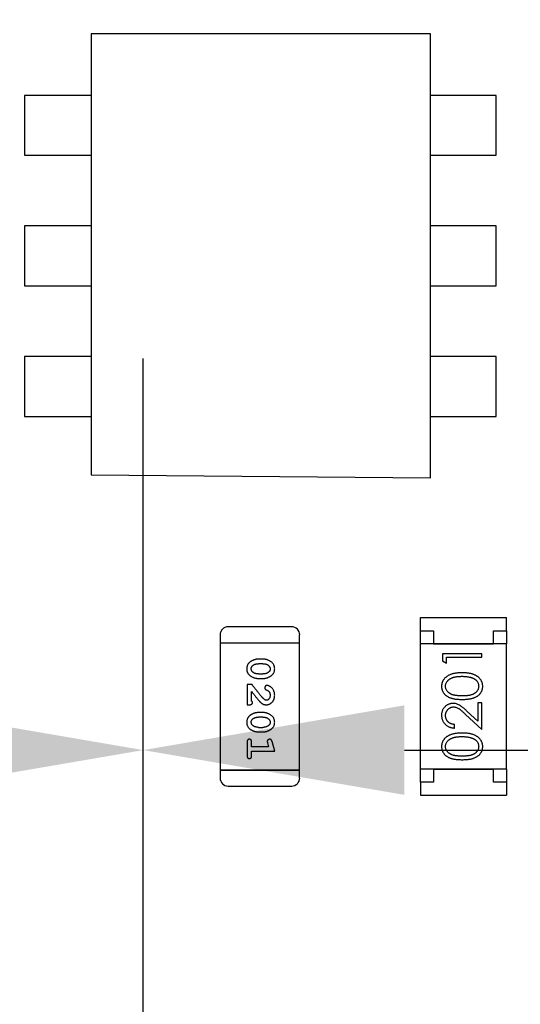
# Model space of a CAD drawing. Header units: millimetres. Extents: x 0 to 297, y 0 to 210.
# Tile 58 of 172: x 102.63 to 104.55, y 136.84 to 140.61. Entities that reach past the tile are written whole.
import ezdxf

# ---------------------------------------------------------------- set-up
doc = ezdxf.new("R2010")
doc.units = ezdxf.units.MM
doc.header["$LTSCALE"] = 16.335
doc.header["$PDMODE"] = 3
doc.header["$PDSIZE"] = 8
doc.layers.get('0').update_dxf_attribs({"linetype": 'CONTINUOUS'})
doc.layers.get('Defpoints').update_dxf_attribs({"linetype": 'CONTINUOUS'})
for name, color, linetype in [('EXTRUDED-105DXF_CONTINUOUS_LINE', 7, 'CONTINUOUS'), ('EXTRUDED-769DXF_CONTINUOUS_LINE', 7, 'CONTINUOUS'), ('USER_LIBRARYDXF_CONTINUOUS_LINE', 7, 'CONTINUOUS')]:
    doc.layers.add(name, color=color, linetype=linetype)
doc.styles.get("Standard").update_dxf_attribs({"font": '仿宋_GB2312.ttf'})
doc.dimstyles.get("Standard").update_dxf_attribs({"dimtxt": 2.5, "dimasz": 3.5, "dimexe": 1.5, "dimexo": 1, "dimtad": 1, "dimdsep": 46, "dimtxsty": 'Standard', "dimblk": '_FILLED', "dimblk1": '_FILLED', "dimblk2": '_FILLED', "dimcen": 0.09, "dimazin": 2, "dimtol": 1, "dimtp": 0.01, "dimtm": 0.01, "dimtfac": 1, "dimtofl": 0, "dimtmove": 0, "dimatfit": 3, "dimldrblk": '_FILLED', "dimfxl": 1, "dimtolj": 1, "dimarcsym": 0})

# ---------------------------------------------------------------- blocks, each defined once
blk = doc.blocks.new('_FILLED')
at = {"color": 0, "linetype": 'ByBlock'}
blk.add_solid([(0, 0), (-1, 0.1714), (-1, -0.1714)], dxfattribs=at)
blk = doc.blocks.new('*D22')
at = {"color": 0, "lineweight": -2, "transparency": 16777216}
for p, q in [((96.0533, 135.7737), (96.0533, 139.3114)), ((103.1035, 135.7737), (103.1035, 139.3114)), ((97.0533, 137.8114), (97.4196, 137.8114)), ((102.1035, 137.8114), (101.7172, 137.8114))]:
    blk.add_line(p, q, dxfattribs=at)
at = {"layer": 'Defpoints', "color": 0, "transparency": 16777216}
for p in [(96.0533, 137.8114), (96.0533, 134.7737), (103.1035, 134.7737)]:
    blk.add_point(p, dxfattribs=at)
at = {"color": 0, "lineweight": -2, "transparency": 16777216, "rotation": 180}
blk.add_blockref('_FILLED', (96.0533, 137.8114), dxfattribs=at)
at = {"color": 0, "lineweight": -2, "transparency": 16777216}
blk.add_blockref('_FILLED', (103.1035, 137.8114), dxfattribs=at)
at = {"color": 0, "transparency": 16777216, "insert": (99.5684, 137.8114), "char_height": 1, "attachment_point": 5}
blk.add_mtext('\\A1;7.05', dxfattribs=at)
blk = doc.blocks.new('*D25')
at = {"color": 0, "lineweight": -2, "transparency": 16777216}
for p, q in [((108.6934, 146.5236), (108.6934, 136.3114)), ((103.1035, 135.7737), (103.1035, 139.3114)), ((104.1035, 137.8114), (107.6934, 137.8114)), ((108.6934, 137.8114), (111.0138, 137.8114))]:
    blk.add_line(p, q, dxfattribs=at)
at = {"layer": 'Defpoints', "color": 0, "transparency": 16777216}
for p in [(108.6934, 147.5236), (108.6934, 137.8114), (103.1035, 134.7737)]:
    blk.add_point(p, dxfattribs=at)
at = {"color": 0, "lineweight": -2, "transparency": 16777216, "rotation": 180}
blk.add_blockref('_FILLED', (103.1035, 137.8114), dxfattribs=at)
at = {"color": 0, "lineweight": -2, "transparency": 16777216}
blk.add_blockref('_FILLED', (108.6934, 137.8114), dxfattribs=at)
at = {"color": 0, "transparency": 16777216, "insert": (113.1388, 137.8114), "char_height": 1, "attachment_point": 5}
blk.add_mtext('\\A1;5.59', dxfattribs=at)
blk = doc.blocks.new('*D33')
at = {"color": 0, "lineweight": -2, "transparency": 16777216}
for p, q in [((111.9274, 148.1086), (110.4942, 147.8493)), ((107.8767, 147.3759), (109.5102, 147.6713)), ((106.8926, 147.1979), (105.9086, 147.0199)), ((104.1035, 134.7737), (120.5975, 134.7737)), ((119.0975, 133.7737), (119.0975, 115.1916)), ((119.0975, 94.3596), (119.0975, 112.9416)), ((109.6934, 93.3596), (120.5975, 93.3596))]:
    blk.add_line(p, q, dxfattribs=at)
at = {"layer": 'Defpoints', "color": 0, "transparency": 16777216}
for p in [(109.5102, 147.6713), (107.8767, 147.3759), (103.1035, 134.7737), (108.6934, 93.3596), (119.0975, 93.3596)]:
    blk.add_point(p, dxfattribs=at)
at = {"color": 0, "lineweight": -2, "transparency": 16777216}
for p, rotation in [((109.5102, 147.6713), 190.2529276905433), ((107.8767, 147.3759), 10.25292769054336), ((119.0975, 134.7737), 90), ((119.0975, 93.3596), 270)]:
    blk.add_blockref('_FILLED', p, dxfattribs=dict(at, rotation=rotation))
at = {"color": 0, "transparency": 16777216, "char_height": 1, "attachment_point": 5}
for s, insert in [('\\A1;4*∅1.66', (115.2667, 148.1086)), ('\\A1;41.41', (119.0975, 114.0666))]:
    blk.add_mtext(s, dxfattribs=dict(at, insert=insert))

msp = doc.modelspace()

# ---------------------------------------------------------------- linework, layer by layer
at = {"layer": 'EXTRUDED-105DXF_CONTINUOUS_LINE', "color": 7, "linetype": 'Continuous'}
for p, q in [((102.9034, 140.5537), (102.9034, 138.8661)), ((104.2034, 140.5537), (102.9034, 140.5537)), ((104.2034, 138.8537), (104.2034, 140.5537)), ((102.9034, 138.8661), (104.2034, 138.8537))]:
    msp.add_line(p, q, dxfattribs=at)
at = {"layer": 'EXTRUDED-769DXF_CONTINUOUS_LINE', "color": 7, "linetype": 'Continuous'}
for p, q in [((102.6491, 140.3185), (102.6491, 140.0891)), ((102.9034, 140.3185), (102.6491, 140.3185)), ((104.4555, 140.3185), (104.2034, 140.3185)), ((104.4555, 140.0891), (104.4555, 140.3185)), ((102.6491, 140.0891), (102.9034, 140.0891)), ((104.2034, 140.0891), (104.4555, 140.0891)), ((102.6491, 139.8185), (102.6491, 139.5891)), ((102.9034, 139.8185), (102.6491, 139.8185)), ((104.4555, 139.8185), (104.2034, 139.8185)), ((104.4555, 139.5891), (104.4555, 139.8185)), ((102.6491, 139.5891), (102.9034, 139.5891)), ((104.2034, 139.5891), (104.4555, 139.5891)), ((102.6491, 139.3185), (102.6491, 139.0891)), ((102.9034, 139.3185), (102.6491, 139.3185)), ((104.4555, 139.3185), (104.2034, 139.3185)), ((104.4555, 139.0891), (104.4555, 139.3185)), ((102.6491, 139.0891), (102.9034, 139.0891)), ((104.2034, 139.0891), (104.4555, 139.0891))]:
    msp.add_line(p, q, dxfattribs=at)
at = {"layer": 'USER_LIBRARYDXF_CONTINUOUS_LINE', "color": 7, "linetype": 'Continuous'}
for p, q in [((104.1651, 138.2687), (104.1651, 138.3187)), ((104.1651, 138.3187), (104.4951, 138.3187)), ((104.4951, 138.2687), (104.4951, 138.3187)), ((103.6721, 138.2835), (103.4282, 138.2835)), ((104.1651, 138.2187), (104.1651, 138.2687)), ((104.1651, 138.2687), (104.2151, 138.2687)), ((104.2151, 138.2687), (104.2151, 138.2187)), ((104.4451, 138.2187), (104.4451, 138.2687)), ((104.4451, 138.2687), (104.4951, 138.2687)), ((104.4951, 138.2687), (104.4951, 138.2187)), ((103.3977, 138.253), (103.3977, 138.2225)), ((103.7025, 138.2225), (103.7025, 138.253)), ((103.3977, 138.2225), (103.3977, 137.7349)), ((103.3977, 138.2225), (103.7025, 138.2225)), ((103.3977, 138.2225), (103.7025, 138.2225)), ((103.7025, 137.7349), (103.7025, 138.2225)), ((104.1651, 137.7387), (104.1651, 138.2187)), ((104.4951, 138.2187), (104.1651, 138.2187)), ((104.2151, 138.2187), (104.4451, 138.2187)), ((104.4951, 137.7387), (104.4951, 138.2187)), ((103.5622, 138.1596), (103.5444, 138.1596)), ((104.2498, 138.1805), (104.2498, 138.1528)), ((104.3998, 138.1805), (104.2498, 138.1805)), ((104.2498, 138.1528), (104.2652, 138.1439)), ((104.2652, 138.1439), (104.2652, 138.167)), ((104.2652, 138.167), (104.3998, 138.167)), ((104.3998, 138.167), (104.3998, 138.1805)), ((103.5619, 138.1423), (103.5447, 138.1423)), ((103.5444, 138.0857), (103.5622, 138.0857)), ((103.5447, 138.103), (103.5619, 138.103)), ((103.5014, 138.0621), (103.5014, 137.985)), ((103.5202, 138.0621), (103.5014, 138.0621)), ((103.5187, 137.9992), (103.5187, 138.0353)), ((103.5014, 137.985), (103.5092, 137.985)), ((104.3844, 137.992), (104.3844, 137.9222)), ((104.3998, 137.992), (104.3844, 137.992)), ((104.3998, 137.8901), (104.3998, 137.992)), ((103.5622, 137.9551), (103.5444, 137.9551)), ((103.5619, 137.9378), (103.5447, 137.9378)), ((104.3377, 137.9483), (104.3998, 137.8901)), ((104.3844, 137.9222), (104.3444, 137.9598)), ((103.5447, 137.8985), (103.5619, 137.8985)), ((104.296, 137.8959), (104.296, 137.9093)), ((103.5444, 137.8812), (103.5622, 137.8812)), ((103.5014, 137.8418), (103.5014, 137.7899)), ((103.5187, 137.8245), (103.5187, 137.8418)), ((103.5836, 137.8245), (103.5187, 137.8245)), ((103.5795, 137.8396), (103.5836, 137.8245)), ((103.6068, 137.8072), (103.5969, 137.8438)), ((103.5187, 137.7899), (103.5187, 137.8072)), ((103.5187, 137.8072), (103.6068, 137.8072)), ((104.1651, 137.6887), (104.1651, 137.7387)), ((104.4951, 137.7387), (104.1651, 137.7387)), ((104.2151, 137.7387), (104.2151, 137.6887)), ((104.2151, 137.7387), (104.4451, 137.7387)), ((104.4451, 137.6887), (104.4451, 137.7387)), ((104.4951, 137.7387), (104.4951, 137.6887)), ((103.3977, 137.7349), (103.3977, 137.7044)), ((103.7025, 137.7349), (103.3977, 137.7349)), ((103.3977, 137.7349), (103.7025, 137.7349)), ((103.7025, 137.7044), (103.7025, 137.7349)), ((103.4282, 137.6739), (103.6721, 137.6739)), ((104.1651, 137.6887), (104.1651, 137.6387)), ((104.2151, 137.6887), (104.1651, 137.6887)), ((104.4951, 137.6887), (104.4451, 137.6887)), ((104.4951, 137.6887), (104.4951, 137.6387)), ((104.1651, 137.6387), (104.4951, 137.6387))]:
    msp.add_line(p, q, dxfattribs=at)
for centre, start, end in [((103.4282, 138.253), 90, 180), ((103.6721, 138.253), 0, 90), ((103.4282, 137.7044), 180, 270), ((103.6721, 137.7044), 270, 0)]:
    msp.add_arc(centre, 0.0305, start, end, dxfattribs=at)
for points, knots in [([(103.5444, 138.1596), (103.5433, 138.1596), (103.5412, 138.1596), (103.538, 138.1593), (103.5349, 138.1588), (103.5318, 138.1581), (103.5288, 138.1572), (103.5258, 138.1561), (103.5228, 138.1548), (103.5199, 138.1533), (103.5172, 138.1518), (103.5146, 138.1501), (103.5123, 138.1485), (103.5102, 138.1468), (103.5084, 138.1451), (103.5067, 138.1434), (103.5053, 138.1417), (103.5037, 138.1393), (103.5021, 138.1362), (103.5008, 138.132), (103.4999, 138.1274), (103.4998, 138.1242), (103.4998, 138.1226)], [0, 0, 0, 0, 0.049886, 0.09882, 0.148132, 0.19689, 0.246038, 0.295176, 0.345305, 0.395692, 0.445312, 0.491875, 0.535813, 0.577009, 0.616081, 0.652689, 0.687585, 0.720206, 0.785062, 0.85223, 0.923759, 1, 1, 1, 1]), ([(103.6068, 138.1228), (103.6067, 138.1243), (103.6067, 138.1271), (103.6059, 138.1312), (103.6048, 138.135), (103.6032, 138.1386), (103.6012, 138.1419), (103.5987, 138.1449), (103.5957, 138.1477), (103.5923, 138.1502), (103.5887, 138.1524), (103.585, 138.1543), (103.5813, 138.156), (103.5776, 138.1573), (103.5738, 138.1583), (103.5699, 138.1591), (103.5661, 138.1595), (103.5635, 138.1596), (103.5622, 138.1596)], [0, 0, 0, 0, 0.06692, 0.130834, 0.19258, 0.252759, 0.312631, 0.373411, 0.436359, 0.501894, 0.568244, 0.632472, 0.69556, 0.757163, 0.818592, 0.878885, 0.939235, 1, 1, 1, 1]), ([(103.4998, 138.1226), (103.4998, 138.1211), (103.4999, 138.1183), (103.5006, 138.1142), (103.5017, 138.1104), (103.5033, 138.1068), (103.5054, 138.1035), (103.5079, 138.1004), (103.5108, 138.0976), (103.5142, 138.0952), (103.5178, 138.093), (103.5215, 138.091), (103.5252, 138.0894), (103.529, 138.088), (103.5328, 138.087), (103.5366, 138.0862), (103.5405, 138.0858), (103.5431, 138.0857), (103.5444, 138.0857)], [0, 0, 0, 0, 0.067217, 0.131051, 0.19272, 0.252824, 0.312745, 0.373449, 0.436041, 0.501494, 0.567761, 0.632087, 0.695096, 0.757109, 0.817993, 0.878657, 0.939311, 1, 1, 1, 1]), ([(103.5171, 138.1225), (103.5171, 138.1232), (103.5171, 138.1244), (103.5174, 138.1262), (103.5178, 138.1279), (103.5184, 138.1295), (103.5191, 138.131), (103.52, 138.1323), (103.5211, 138.1336), (103.522, 138.1343), (103.5224, 138.1347)], [0, 0, 0, 0, 0.139844, 0.271849, 0.399162, 0.521619, 0.6402, 0.758957, 0.87828, 1, 1, 1, 1]), ([(103.5229, 138.1102), (103.5224, 138.1106), (103.5215, 138.1114), (103.5203, 138.1128), (103.5193, 138.1142), (103.5185, 138.1157), (103.5179, 138.1173), (103.5174, 138.119), (103.5172, 138.1207), (103.5171, 138.1219), (103.5171, 138.1225)], [0, 0, 0, 0, 0.129853, 0.25607, 0.380154, 0.49978, 0.62208, 0.743277, 0.868791, 1, 1, 1, 1]), ([(103.5224, 138.1347), (103.5232, 138.1353), (103.5247, 138.1365), (103.5273, 138.138), (103.5299, 138.1394), (103.5327, 138.1404), (103.5355, 138.1413), (103.5385, 138.1419), (103.5416, 138.1422), (103.5436, 138.1423), (103.5447, 138.1423)], [0, 0, 0, 0, 0.124927, 0.248361, 0.370889, 0.492583, 0.61616, 0.741472, 0.869044, 1, 1, 1, 1]), ([(103.5619, 138.1423), (103.5629, 138.1423), (103.565, 138.1422), (103.5681, 138.1419), (103.571, 138.1414), (103.5738, 138.1405), (103.5765, 138.1395), (103.579, 138.1383), (103.5814, 138.1368), (103.5829, 138.1356), (103.5837, 138.1351)], [0, 0, 0, 0, 0.135446, 0.266257, 0.393419, 0.517936, 0.639137, 0.758785, 0.879345, 1, 1, 1, 1]), ([(103.5622, 138.0857), (103.5632, 138.0857), (103.5654, 138.0857), (103.5686, 138.086), (103.5717, 138.0866), (103.5748, 138.0872), (103.5778, 138.0882), (103.5809, 138.0893), (103.5838, 138.0906), (103.5867, 138.0921), (103.5894, 138.0937), (103.592, 138.0953), (103.5943, 138.097), (103.5964, 138.0986), (103.5983, 138.1003), (103.5999, 138.102), (103.6013, 138.1038), (103.6029, 138.1061), (103.6045, 138.1093), (103.6058, 138.1135), (103.6066, 138.118), (103.6067, 138.1212), (103.6068, 138.1228)], [0, 0, 0, 0, 0.049855, 0.099516, 0.148482, 0.19758, 0.246804, 0.296268, 0.346517, 0.397047, 0.446826, 0.49336, 0.537801, 0.579207, 0.617974, 0.654833, 0.689171, 0.722088, 0.786392, 0.853518, 0.924186, 1, 1, 1, 1]), ([(103.5837, 138.1351), (103.5841, 138.1347), (103.585, 138.1339), (103.5862, 138.1325), (103.5872, 138.1311), (103.588, 138.1296), (103.5887, 138.128), (103.5891, 138.1263), (103.5894, 138.1245), (103.5894, 138.1233), (103.5895, 138.1227)], [0, 0, 0, 0, 0.13042, 0.256046, 0.378133, 0.498725, 0.620452, 0.742761, 0.869406, 1, 1, 1, 1]), ([(103.5895, 138.1227), (103.5894, 138.1221), (103.5894, 138.1208), (103.5892, 138.119), (103.5888, 138.1173), (103.5882, 138.1157), (103.5874, 138.1143), (103.5865, 138.1129), (103.5854, 138.1117), (103.5846, 138.1109), (103.5842, 138.1106)], [0, 0, 0, 0, 0.138115, 0.270177, 0.397547, 0.520057, 0.63869, 0.757499, 0.878226, 1, 1, 1, 1]), ([(103.5447, 138.103), (103.5436, 138.103), (103.5415, 138.1031), (103.5385, 138.1034), (103.5355, 138.1039), (103.5328, 138.1048), (103.5301, 138.1058), (103.5275, 138.107), (103.5251, 138.1085), (103.5236, 138.1097), (103.5229, 138.1102)], [0, 0, 0, 0, 0.135449, 0.266263, 0.393429, 0.516942, 0.639128, 0.758779, 0.879341, 1, 1, 1, 1]), ([(103.5842, 138.1106), (103.5834, 138.11), (103.5818, 138.1088), (103.5792, 138.1072), (103.5766, 138.1059), (103.5738, 138.1048), (103.571, 138.104), (103.568, 138.1034), (103.565, 138.1031), (103.5629, 138.103), (103.5619, 138.103)], [0, 0, 0, 0, 0.125331, 0.248948, 0.371201, 0.494032, 0.616811, 0.742104, 0.868849, 1, 1, 1, 1]), ([(104.3249, 138.1074), (104.3226, 138.1074), (104.3181, 138.1073), (104.3115, 138.107), (104.3053, 138.1065), (104.2995, 138.1058), (104.294, 138.1048), (104.2889, 138.1036), (104.2841, 138.1022), (104.2797, 138.1006), (104.2756, 138.0988), (104.2718, 138.0969), (104.2682, 138.0948), (104.2649, 138.0925), (104.2619, 138.0901), (104.2591, 138.0876), (104.2566, 138.0848), (104.2544, 138.082), (104.2524, 138.079), (104.2507, 138.0759), (104.2492, 138.0727), (104.248, 138.0695), (104.2471, 138.0661), (104.2464, 138.0627), (104.246, 138.0592), (104.246, 138.0568), (104.246, 138.0556)], [0, 0, 0, 0, 0.065278, 0.127205, 0.186168, 0.241675, 0.294115, 0.343609, 0.390387, 0.434463, 0.476646, 0.517002, 0.555936, 0.593716, 0.630057, 0.665601, 0.700745, 0.734917, 0.768681, 0.802087, 0.834849, 0.867433, 0.900138, 0.932806, 0.966212, 1, 1, 1, 1]), ([(104.2614, 138.0561), (104.2614, 138.0577), (104.2616, 138.061), (104.2629, 138.0659), (104.265, 138.0705), (104.2673, 138.0743), (104.2696, 138.0771), (104.2716, 138.0792), (104.2739, 138.0811), (104.2763, 138.0829), (104.279, 138.0846), (104.282, 138.0862), (104.2852, 138.0876), (104.2886, 138.089), (104.2923, 138.0901), (104.2962, 138.0912), (104.3003, 138.092), (104.3048, 138.0927), (104.3094, 138.0932), (104.3143, 138.0937), (104.3195, 138.0939), (104.323, 138.0939), (104.3248, 138.0939)], [0, 0, 0, 0, 0.059689, 0.119507, 0.181075, 0.246162, 0.279894, 0.314468, 0.350403, 0.387474, 0.426147, 0.466624, 0.508745, 0.553328, 0.600058, 0.649177, 0.700552, 0.754894, 0.811825, 0.871514, 0.934319, 1, 1, 1, 1]), ([(104.3248, 138.0939), (104.3266, 138.0939), (104.3302, 138.0939), (104.3354, 138.0936), (104.3404, 138.0932), (104.3452, 138.0926), (104.3498, 138.0918), (104.3543, 138.0908), (104.3585, 138.0896), (104.3612, 138.0887), (104.3625, 138.0883)], [0, 0, 0, 0, 0.141157, 0.277773, 0.409244, 0.535676, 0.657497, 0.775458, 0.889412, 1, 1, 1, 1]), ([(104.4037, 138.0556), (104.4036, 138.0568), (104.4036, 138.0592), (104.4032, 138.0627), (104.4025, 138.0662), (104.4016, 138.0695), (104.4004, 138.0728), (104.3989, 138.076), (104.3972, 138.079), (104.3952, 138.0821), (104.3929, 138.085), (104.3904, 138.0877), (104.3876, 138.0903), (104.3846, 138.0927), (104.3813, 138.0949), (104.3777, 138.097), (104.3739, 138.0989), (104.3698, 138.1007), (104.3655, 138.1023), (104.3607, 138.1036), (104.3556, 138.1048), (104.3502, 138.1058), (104.3444, 138.1065), (104.3382, 138.107), (104.3316, 138.1073), (104.3272, 138.1074), (104.3249, 138.1074)], [0, 0, 0, 0, 0.033824, 0.067298, 0.10028, 0.133019, 0.165736, 0.198792, 0.232372, 0.266409, 0.301016, 0.336196, 0.371972, 0.408574, 0.446394, 0.485225, 0.525372, 0.567224, 0.611081, 0.65775, 0.70702, 0.759235, 0.814484, 0.873227, 0.934937, 1, 1, 1, 1]), ([(104.3625, 138.0883), (104.3636, 138.0879), (104.3656, 138.0871), (104.3686, 138.0858), (104.3713, 138.0843), (104.3738, 138.0827), (104.3761, 138.081), (104.3783, 138.0791), (104.3802, 138.0771), (104.3824, 138.0743), (104.3848, 138.0706), (104.3868, 138.0659), (104.3881, 138.0611), (104.3882, 138.0577), (104.3883, 138.0561)], [0, 0, 0, 0, 0.075949, 0.148549, 0.218996, 0.286119, 0.351826, 0.416074, 0.478265, 0.540325, 0.660405, 0.774606, 0.887187, 1, 1, 1, 1]), ([(103.5652, 138.0071), (103.5648, 138.0075), (103.5638, 138.0085), (103.5622, 138.0101), (103.5605, 138.012), (103.5586, 138.0141), (103.5564, 138.0166), (103.5541, 138.0193), (103.5516, 138.0224), (103.5489, 138.0257), (103.546, 138.0292), (103.5429, 138.0331), (103.5396, 138.0372), (103.5361, 138.0417), (103.5324, 138.0464), (103.5285, 138.0514), (103.5244, 138.0566), (103.5217, 138.0602), (103.5202, 138.0621)], [0, 0, 0, 0, 0.026647, 0.057942, 0.094152, 0.134806, 0.180631, 0.231142, 0.286385, 0.346321, 0.411439, 0.481035, 0.555329, 0.634592, 0.718826, 0.807759, 0.901393, 1, 1, 1, 1]), ([(103.5774, 138.0589), (103.5769, 138.0589), (103.5758, 138.0588), (103.5743, 138.0583), (103.5728, 138.0575), (103.5715, 138.0564), (103.5704, 138.055), (103.5696, 138.0535), (103.5691, 138.0518), (103.569, 138.0507), (103.569, 138.0501)], [0, 0, 0, 0, 0.120856, 0.239483, 0.360995, 0.490166, 0.620982, 0.746416, 0.870253, 1, 1, 1, 1]), ([(103.569, 138.0501), (103.569, 138.0496), (103.5691, 138.0487), (103.5693, 138.0473), (103.5698, 138.046), (103.5705, 138.0449), (103.5714, 138.0439), (103.5726, 138.043), (103.574, 138.0422), (103.575, 138.0418), (103.5756, 138.0416)], [0, 0, 0, 0, 0.127347, 0.246131, 0.359406, 0.470543, 0.586092, 0.711469, 0.847022, 1, 1, 1, 1]), ([(103.5756, 138.0416), (103.5765, 138.0413), (103.5782, 138.0407), (103.5805, 138.0395), (103.5825, 138.0382), (103.5836, 138.0372), (103.5841, 138.0367)], [0, 0, 0, 0, 0.285518, 0.544185, 0.781367, 1, 1, 1, 1]), ([(103.6068, 138.0217), (103.6067, 138.0234), (103.6066, 138.0267), (103.6057, 138.0317), (103.6043, 138.0364), (103.6023, 138.0409), (103.5999, 138.0451), (103.597, 138.0487), (103.5938, 138.0518), (103.5902, 138.0544), (103.5866, 138.0563), (103.5833, 138.0578), (103.5803, 138.0587), (103.5783, 138.0589), (103.5774, 138.0589)], [0, 0, 0, 0, 0.098286, 0.193983, 0.289056, 0.384352, 0.477435, 0.566197, 0.652355, 0.737986, 0.818188, 0.887401, 0.94802, 1, 1, 1, 1]), ([(104.246, 138.0556), (104.246, 138.0545), (104.246, 138.0521), (104.2464, 138.0487), (104.2471, 138.0453), (104.248, 138.042), (104.2492, 138.0388), (104.2507, 138.0357), (104.2524, 138.0326), (104.2543, 138.0297), (104.2565, 138.0269), (104.259, 138.0242), (104.2617, 138.0218), (104.2647, 138.0194), (104.2679, 138.0173), (104.2713, 138.0152), (104.275, 138.0134), (104.279, 138.0117), (104.2833, 138.0103), (104.288, 138.009), (104.2931, 138.0079), (104.2987, 138.007), (104.3046, 138.0063), (104.311, 138.0058), (104.3178, 138.0055), (104.3225, 138.0055), (104.3249, 138.0055)], [0, 0, 0, 0, 0.033742, 0.066533, 0.099153, 0.13154, 0.164087, 0.196563, 0.229707, 0.263315, 0.297504, 0.331686, 0.366482, 0.4021, 0.438958, 0.476748, 0.515985, 0.556589, 0.599519, 0.645765, 0.695487, 0.748721, 0.805687, 0.866754, 0.931405, 1, 1, 1, 1]), ([(104.3248, 138.0189), (104.3228, 138.019), (104.3189, 138.019), (104.3132, 138.0192), (104.308, 138.0196), (104.3031, 138.0201), (104.2985, 138.0207), (104.2944, 138.0215), (104.2906, 138.0224), (104.2872, 138.0235), (104.2841, 138.0248), (104.2812, 138.0261), (104.2785, 138.0276), (104.276, 138.0292), (104.2737, 138.031), (104.2715, 138.0329), (104.2696, 138.0349), (104.2673, 138.0378), (104.265, 138.0415), (104.2628, 138.0462), (104.2616, 138.0511), (104.2614, 138.0544), (104.2614, 138.0561)], [0, 0, 0, 0, 0.073302, 0.142286, 0.206253, 0.266017, 0.321612, 0.372532, 0.419497, 0.462398, 0.502825, 0.541489, 0.579034, 0.615143, 0.650298, 0.684912, 0.718701, 0.752189, 0.817245, 0.879117, 0.939613, 1, 1, 1, 1]), ([(104.3883, 138.0561), (104.3882, 138.0544), (104.388, 138.0511), (104.3867, 138.0463), (104.3847, 138.0415), (104.3823, 138.0378), (104.38, 138.0349), (104.3781, 138.0328), (104.3759, 138.031), (104.3736, 138.0292), (104.3711, 138.0275), (104.3684, 138.0261), (104.3655, 138.0247), (104.3624, 138.0235), (104.3589, 138.0224), (104.3552, 138.0215), (104.351, 138.0207), (104.3465, 138.02), (104.3416, 138.0196), (104.3364, 138.0192), (104.3307, 138.019), (104.3268, 138.019), (104.3248, 138.0189)], [0, 0, 0, 0, 0.060034, 0.120278, 0.182348, 0.247919, 0.281641, 0.315701, 0.350322, 0.385703, 0.421819, 0.459196, 0.497866, 0.538301, 0.58121, 0.628183, 0.679403, 0.734699, 0.794074, 0.858416, 0.927049, 1, 1, 1, 1]), ([(104.3249, 138.0055), (104.3273, 138.0055), (104.3319, 138.0055), (104.3387, 138.0058), (104.345, 138.0063), (104.351, 138.0071), (104.3565, 138.008), (104.3616, 138.009), (104.3664, 138.0103), (104.3707, 138.0118), (104.3747, 138.0135), (104.3784, 138.0154), (104.3819, 138.0174), (104.3851, 138.0196), (104.3881, 138.0219), (104.3908, 138.0244), (104.3932, 138.027), (104.3954, 138.0298), (104.3974, 138.0327), (104.399, 138.0357), (104.4005, 138.0388), (104.4016, 138.042), (104.4025, 138.0453), (104.4032, 138.0487), (104.4036, 138.0521), (104.4036, 138.0545), (104.4037, 138.0556)], [0, 0, 0, 0, 0.068113, 0.132564, 0.193427, 0.250218, 0.303569, 0.353576, 0.400235, 0.443586, 0.484619, 0.524292, 0.56238, 0.599049, 0.63494, 0.669782, 0.704009, 0.737842, 0.771098, 0.803896, 0.836415, 0.868639, 0.900715, 0.933378, 0.966213, 1, 1, 1, 1]), ([(103.5187, 138.0353), (103.5202, 138.0333), (103.5232, 138.0295), (103.5275, 138.024), (103.5315, 138.0191), (103.535, 138.0146), (103.5382, 138.0107), (103.5411, 138.0073), (103.5435, 138.0043), (103.545, 138.0026), (103.5457, 138.0018)], [0, 0, 0, 0, 0.176662, 0.337826, 0.484741, 0.617764, 0.73494, 0.837793, 0.926412, 1, 1, 1, 1]), ([(103.5457, 138.0018), (103.5465, 138.0009), (103.548, 137.9992), (103.5502, 137.9968), (103.5523, 137.9947), (103.5543, 137.9928), (103.5562, 137.9912), (103.5579, 137.9899), (103.5596, 137.9888), (103.5616, 137.9876), (103.5642, 137.9866), (103.5673, 137.9857), (103.5706, 137.9851), (103.5729, 137.985), (103.574, 137.985)], [0, 0, 0, 0, 0.103002, 0.197728, 0.285279, 0.365235, 0.437224, 0.502446, 0.560545, 0.611446, 0.707576, 0.80349, 0.900532, 1, 1, 1, 1]), ([(103.5749, 138.0023), (103.5741, 138.0024), (103.5725, 138.0025), (103.5701, 138.0035), (103.5676, 138.005), (103.566, 138.0064), (103.5652, 138.0071)], [0, 0, 0, 0, 0.212836, 0.442809, 0.70317, 1, 1, 1, 1]), ([(103.574, 137.985), (103.5751, 137.985), (103.5773, 137.9851), (103.5806, 137.9856), (103.5837, 137.9864), (103.5866, 137.9875), (103.5895, 137.989), (103.5922, 137.9908), (103.5948, 137.9929), (103.5972, 137.9953), (103.5995, 137.9979), (103.6014, 138.0008), (103.6031, 138.0038), (103.6045, 138.007), (103.6055, 138.0104), (103.6062, 138.014), (103.6067, 138.0178), (103.6067, 138.0204), (103.6068, 138.0217)], [0, 0, 0, 0, 0.060981, 0.120256, 0.178148, 0.236115, 0.293993, 0.352864, 0.413358, 0.476056, 0.539296, 0.602396, 0.665116, 0.728325, 0.792919, 0.859317, 0.928302, 1, 1, 1, 1]), ([(103.5895, 138.0218), (103.5894, 138.0204), (103.5893, 138.0177), (103.5885, 138.0139), (103.5871, 138.0105), (103.5852, 138.0076), (103.5829, 138.0053), (103.5804, 138.0036), (103.5777, 138.0025), (103.5759, 138.0024), (103.5749, 138.0023)], [0, 0, 0, 0, 0.156344, 0.299348, 0.4327, 0.561, 0.682299, 0.791883, 0.89611, 1, 1, 1, 1]), ([(103.5841, 138.0367), (103.5845, 138.0362), (103.5854, 138.0352), (103.5865, 138.0335), (103.5874, 138.0318), (103.5881, 138.03), (103.5887, 138.0281), (103.5891, 138.0261), (103.5894, 138.024), (103.5895, 138.0225), (103.5895, 138.0218)], [0, 0, 0, 0, 0.121873, 0.243139, 0.363336, 0.485133, 0.607572, 0.734701, 0.864814, 1, 1, 1, 1]), ([(103.5092, 137.985), (103.5103, 137.985), (103.5123, 137.9851), (103.515, 137.9855), (103.5172, 137.9862), (103.519, 137.9872), (103.5203, 137.9886), (103.5212, 137.9901), (103.5217, 137.9918), (103.5218, 137.993), (103.5218, 137.9937)], [0, 0, 0, 0, 0.1844, 0.34094, 0.473574, 0.586824, 0.690029, 0.789175, 0.890445, 1, 1, 1, 1]), ([(103.5218, 137.9937), (103.5218, 137.9941), (103.5217, 137.995), (103.521, 137.9964), (103.52, 137.9978), (103.5191, 137.9987), (103.5187, 137.9992)], [0, 0, 0, 0, 0.20611, 0.432681, 0.695597, 1, 1, 1, 1]), ([(104.2906, 137.9901), (104.2891, 137.9901), (104.2862, 137.99), (104.2818, 137.9894), (104.2777, 137.9884), (104.2737, 137.9871), (104.2698, 137.9852), (104.2661, 137.9831), (104.2626, 137.9805), (104.2592, 137.9776), (104.2561, 137.9744), (104.2534, 137.9709), (104.2511, 137.9671), (104.2492, 137.9631), (104.2478, 137.9589), (104.2467, 137.9544), (104.2461, 137.9497), (104.246, 137.9464), (104.246, 137.9448)], [0, 0, 0, 0, 0.06271, 0.123347, 0.183401, 0.242828, 0.302097, 0.36242, 0.423725, 0.487032, 0.550491, 0.612709, 0.674265, 0.73617, 0.799211, 0.863483, 0.930525, 1, 1, 1, 1]), ([(104.2614, 137.9441), (104.2614, 137.9452), (104.2614, 137.9474), (104.2619, 137.9507), (104.2626, 137.9538), (104.2636, 137.9567), (104.2648, 137.9596), (104.2664, 137.9623), (104.2682, 137.9648), (104.2703, 137.9672), (104.2726, 137.9694), (104.275, 137.9713), (104.2775, 137.973), (104.2802, 137.9743), (104.2829, 137.9754), (104.2858, 137.9761), (104.2887, 137.9766), (104.2907, 137.9766), (104.2918, 137.9766)], [0, 0, 0, 0, 0.068027, 0.133505, 0.19695, 0.26027, 0.322741, 0.384982, 0.448465, 0.513424, 0.578224, 0.640011, 0.700094, 0.760067, 0.819012, 0.877878, 0.938035, 1, 1, 1, 1]), ([(104.3444, 137.9598), (104.3428, 137.9612), (104.3399, 137.964), (104.3355, 137.9679), (104.3314, 137.9715), (104.3275, 137.9747), (104.3239, 137.9775), (104.3205, 137.98), (104.3173, 137.9821), (104.3135, 137.9844), (104.3088, 137.9867), (104.3029, 137.9887), (104.2968, 137.9899), (104.2927, 137.99), (104.2906, 137.9901)], [0, 0, 0, 0, 0.09953, 0.192079, 0.277712, 0.357454, 0.429648, 0.495771, 0.555538, 0.608657, 0.707578, 0.804328, 0.901298, 1, 1, 1, 1]), ([(104.2918, 137.9766), (104.2934, 137.9766), (104.2966, 137.9765), (104.3014, 137.9754), (104.3061, 137.9737), (104.3099, 137.9717), (104.313, 137.9697), (104.3157, 137.9678), (104.3186, 137.9655), (104.3219, 137.9628), (104.3254, 137.9597), (104.3293, 137.9563), (104.3334, 137.9524), (104.3363, 137.9497), (104.3377, 137.9483)], [0, 0, 0, 0, 0.088014, 0.174976, 0.2638, 0.355443, 0.406413, 0.465519, 0.533076, 0.609353, 0.693899, 0.787171, 0.889197, 1, 1, 1, 1]), ([(103.5444, 137.9551), (103.5433, 137.9551), (103.5412, 137.9551), (103.538, 137.9547), (103.5349, 137.9543), (103.5318, 137.9536), (103.5288, 137.9527), (103.5258, 137.9516), (103.5228, 137.9503), (103.5199, 137.9488), (103.5172, 137.9473), (103.5146, 137.9456), (103.5123, 137.944), (103.5102, 137.9423), (103.5084, 137.9406), (103.5067, 137.9389), (103.5053, 137.9372), (103.5037, 137.9348), (103.5021, 137.9317), (103.5008, 137.9275), (103.4999, 137.9229), (103.4998, 137.9197), (103.4998, 137.9181)], [0, 0, 0, 0, 0.049886, 0.09882, 0.148132, 0.19689, 0.246038, 0.295176, 0.345305, 0.395692, 0.445312, 0.491875, 0.535813, 0.577009, 0.616081, 0.652689, 0.687585, 0.720206, 0.785062, 0.85223, 0.923759, 1, 1, 1, 1]), ([(103.5171, 137.918), (103.5171, 137.9187), (103.5171, 137.9199), (103.5174, 137.9217), (103.5178, 137.9234), (103.5184, 137.925), (103.5191, 137.9265), (103.52, 137.9278), (103.5211, 137.9291), (103.522, 137.9298), (103.5224, 137.9302)], [0, 0, 0, 0, 0.139844, 0.271849, 0.399162, 0.521619, 0.6402, 0.758957, 0.87828, 1, 1, 1, 1]), ([(103.5224, 137.9302), (103.5232, 137.9308), (103.5247, 137.932), (103.5273, 137.9335), (103.5299, 137.9349), (103.5327, 137.9359), (103.5355, 137.9368), (103.5385, 137.9374), (103.5416, 137.9377), (103.5436, 137.9378), (103.5447, 137.9378)], [0, 0, 0, 0, 0.124927, 0.248361, 0.370889, 0.492583, 0.61616, 0.741472, 0.869044, 1, 1, 1, 1]), ([(103.5619, 137.9378), (103.5629, 137.9378), (103.565, 137.9377), (103.5681, 137.9374), (103.571, 137.9368), (103.5738, 137.936), (103.5765, 137.935), (103.579, 137.9338), (103.5814, 137.9323), (103.5829, 137.9311), (103.5837, 137.9306)], [0, 0, 0, 0, 0.135446, 0.266257, 0.393419, 0.517936, 0.639137, 0.758785, 0.879345, 1, 1, 1, 1]), ([(103.6068, 137.9183), (103.6067, 137.9198), (103.6067, 137.9226), (103.6059, 137.9266), (103.6048, 137.9305), (103.6032, 137.9341), (103.6012, 137.9374), (103.5987, 137.9404), (103.5957, 137.9432), (103.5923, 137.9457), (103.5887, 137.9479), (103.585, 137.9498), (103.5813, 137.9514), (103.5776, 137.9528), (103.5738, 137.9538), (103.5699, 137.9546), (103.5661, 137.955), (103.5635, 137.9551), (103.5622, 137.9551)], [0, 0, 0, 0, 0.06692, 0.130834, 0.19258, 0.252759, 0.312631, 0.373411, 0.436359, 0.501894, 0.568244, 0.632472, 0.69556, 0.757163, 0.818592, 0.878885, 0.939235, 1, 1, 1, 1]), ([(103.5837, 137.9306), (103.5841, 137.9301), (103.585, 137.9293), (103.5862, 137.928), (103.5872, 137.9266), (103.588, 137.9251), (103.5887, 137.9235), (103.5891, 137.9218), (103.5894, 137.92), (103.5894, 137.9188), (103.5895, 137.9182)], [0, 0, 0, 0, 0.13042, 0.256046, 0.378133, 0.498725, 0.620452, 0.742761, 0.869406, 1, 1, 1, 1]), ([(104.246, 137.9448), (104.246, 137.9431), (104.2461, 137.9398), (104.2468, 137.935), (104.2479, 137.9304), (104.2494, 137.9259), (104.2514, 137.9217), (104.2538, 137.9177), (104.2567, 137.9139), (104.26, 137.9103), (104.2636, 137.9071), (104.2675, 137.9042), (104.2717, 137.9018), (104.2761, 137.8997), (104.2807, 137.8981), (104.2856, 137.8969), (104.2907, 137.8961), (104.2942, 137.896), (104.296, 137.8959)], [0, 0, 0, 0, 0.06445, 0.126725, 0.187421, 0.247417, 0.306749, 0.366595, 0.427749, 0.490235, 0.553031, 0.614805, 0.676505, 0.738096, 0.801021, 0.864897, 0.931209, 1, 1, 1, 1]), ([(104.296, 137.9093), (104.2946, 137.9095), (104.292, 137.9097), (104.2883, 137.9105), (104.2847, 137.9114), (104.2814, 137.9126), (104.2783, 137.9141), (104.2754, 137.9159), (104.2728, 137.9179), (104.2704, 137.9201), (104.2683, 137.9226), (104.2664, 137.9252), (104.2649, 137.928), (104.2636, 137.9309), (104.2626, 137.934), (104.2619, 137.9372), (104.2614, 137.9406), (104.2614, 137.9429), (104.2614, 137.9441)], [0, 0, 0, 0, 0.073648, 0.143686, 0.210962, 0.275557, 0.338064, 0.399311, 0.4594, 0.51934, 0.579024, 0.637809, 0.695959, 0.754122, 0.813113, 0.873453, 0.935561, 1, 1, 1, 1]), ([(103.4998, 137.9181), (103.4998, 137.9166), (103.4999, 137.9138), (103.5006, 137.9097), (103.5017, 137.9059), (103.5033, 137.9023), (103.5054, 137.899), (103.5079, 137.8959), (103.5108, 137.8931), (103.5142, 137.8907), (103.5178, 137.8885), (103.5215, 137.8865), (103.5252, 137.8849), (103.529, 137.8835), (103.5328, 137.8825), (103.5366, 137.8817), (103.5405, 137.8813), (103.5431, 137.8812), (103.5444, 137.8812)], [0, 0, 0, 0, 0.067217, 0.131051, 0.19272, 0.252824, 0.312745, 0.373449, 0.436041, 0.501494, 0.567761, 0.632087, 0.695096, 0.757109, 0.817993, 0.878657, 0.939311, 1, 1, 1, 1]), ([(103.5229, 137.9057), (103.5224, 137.9061), (103.5215, 137.9069), (103.5203, 137.9083), (103.5193, 137.9097), (103.5185, 137.9112), (103.5179, 137.9128), (103.5174, 137.9144), (103.5172, 137.9162), (103.5171, 137.9174), (103.5171, 137.918)], [0, 0, 0, 0, 0.129853, 0.25607, 0.380154, 0.49978, 0.62208, 0.743277, 0.868791, 1, 1, 1, 1]), ([(103.5447, 137.8985), (103.5436, 137.8985), (103.5415, 137.8986), (103.5385, 137.8989), (103.5355, 137.8994), (103.5328, 137.9003), (103.5301, 137.9012), (103.5275, 137.9025), (103.5251, 137.904), (103.5236, 137.9051), (103.5229, 137.9057)], [0, 0, 0, 0, 0.135449, 0.266263, 0.393429, 0.516942, 0.639128, 0.758779, 0.879341, 1, 1, 1, 1]), ([(103.5842, 137.906), (103.5834, 137.9054), (103.5818, 137.9042), (103.5792, 137.9027), (103.5766, 137.9014), (103.5738, 137.9003), (103.571, 137.8995), (103.568, 137.8989), (103.565, 137.8985), (103.5629, 137.8985), (103.5619, 137.8985)], [0, 0, 0, 0, 0.125331, 0.248948, 0.371201, 0.494032, 0.616811, 0.742104, 0.868849, 1, 1, 1, 1]), ([(103.5622, 137.8812), (103.5632, 137.8812), (103.5654, 137.8812), (103.5686, 137.8815), (103.5717, 137.8821), (103.5748, 137.8827), (103.5778, 137.8837), (103.5809, 137.8848), (103.5838, 137.8861), (103.5867, 137.8876), (103.5894, 137.8892), (103.592, 137.8908), (103.5943, 137.8924), (103.5964, 137.8941), (103.5983, 137.8958), (103.5999, 137.8975), (103.6013, 137.8993), (103.6029, 137.9016), (103.6045, 137.9048), (103.6058, 137.909), (103.6066, 137.9135), (103.6067, 137.9167), (103.6068, 137.9183)], [0, 0, 0, 0, 0.049855, 0.099516, 0.148482, 0.19758, 0.246804, 0.296268, 0.346517, 0.397047, 0.446826, 0.49336, 0.537801, 0.579207, 0.617974, 0.654833, 0.689171, 0.722088, 0.786392, 0.853518, 0.924186, 1, 1, 1, 1]), ([(103.5895, 137.9182), (103.5894, 137.9176), (103.5894, 137.9163), (103.5892, 137.9145), (103.5888, 137.9128), (103.5882, 137.9112), (103.5874, 137.9098), (103.5865, 137.9084), (103.5854, 137.9071), (103.5846, 137.9064), (103.5842, 137.906)], [0, 0, 0, 0, 0.138115, 0.270177, 0.397547, 0.520057, 0.63869, 0.757499, 0.878226, 1, 1, 1, 1]), ([(103.51, 137.8529), (103.5094, 137.8528), (103.5082, 137.8528), (103.5065, 137.8523), (103.505, 137.8514), (103.5037, 137.8503), (103.5026, 137.8487), (103.5019, 137.8467), (103.5014, 137.8444), (103.5014, 137.8427), (103.5014, 137.8418)], [0, 0, 0, 0, 0.115051, 0.223278, 0.329269, 0.437893, 0.554681, 0.682591, 0.83103, 1, 1, 1, 1]), ([(103.5187, 137.8418), (103.5186, 137.8427), (103.5186, 137.8444), (103.5181, 137.8467), (103.5174, 137.8487), (103.5163, 137.8503), (103.515, 137.8514), (103.5135, 137.8523), (103.5118, 137.8528), (103.5106, 137.8528), (103.51, 137.8529)], [0, 0, 0, 0, 0.169102, 0.317658, 0.446239, 0.563118, 0.671828, 0.776546, 0.884858, 1, 1, 1, 1]), ([(103.5877, 137.8529), (103.5871, 137.8528), (103.5859, 137.8528), (103.5841, 137.8523), (103.5825, 137.8516), (103.5811, 137.8506), (103.5799, 137.8494), (103.5791, 137.848), (103.5786, 137.8465), (103.5785, 137.8455), (103.5784, 137.845)], [0, 0, 0, 0, 0.138815, 0.27042, 0.39836, 0.52875, 0.654955, 0.771147, 0.884581, 1, 1, 1, 1]), ([(103.5969, 137.8438), (103.5966, 137.8447), (103.5962, 137.8462), (103.5953, 137.8483), (103.5944, 137.8499), (103.5934, 137.8511), (103.5922, 137.8519), (103.5909, 137.8525), (103.5893, 137.8528), (103.5883, 137.8528), (103.5877, 137.8529)], [0, 0, 0, 0, 0.187321, 0.344927, 0.475328, 0.579604, 0.674244, 0.773631, 0.882025, 1, 1, 1, 1]), ([(104.3249, 137.8766), (104.3226, 137.8766), (104.3181, 137.8766), (104.3115, 137.8763), (104.3053, 137.8757), (104.2995, 137.875), (104.294, 137.874), (104.2889, 137.8729), (104.2841, 137.8714), (104.2797, 137.8699), (104.2756, 137.868), (104.2718, 137.8661), (104.2682, 137.864), (104.2649, 137.8618), (104.2619, 137.8594), (104.2591, 137.8568), (104.2566, 137.8541), (104.2544, 137.8512), (104.2524, 137.8482), (104.2507, 137.8451), (104.2492, 137.842), (104.248, 137.8387), (104.2471, 137.8354), (104.2464, 137.8319), (104.246, 137.8284), (104.246, 137.8261), (104.246, 137.8249)], [0, 0, 0, 0, 0.065278, 0.127205, 0.186168, 0.241675, 0.294115, 0.343609, 0.390387, 0.434463, 0.476646, 0.517002, 0.555936, 0.593716, 0.630057, 0.665601, 0.700745, 0.734917, 0.768681, 0.802087, 0.834849, 0.867433, 0.900138, 0.932806, 0.966212, 1, 1, 1, 1]), ([(104.2614, 137.8253), (104.2614, 137.827), (104.2616, 137.8302), (104.2629, 137.8351), (104.265, 137.8398), (104.2673, 137.8435), (104.2696, 137.8464), (104.2716, 137.8484), (104.2739, 137.8504), (104.2763, 137.8522), (104.279, 137.8539), (104.282, 137.8554), (104.2852, 137.8569), (104.2886, 137.8582), (104.2923, 137.8593), (104.2962, 137.8604), (104.3003, 137.8612), (104.3048, 137.862), (104.3094, 137.8625), (104.3143, 137.8629), (104.3195, 137.8631), (104.323, 137.8632), (104.3248, 137.8632)], [0, 0, 0, 0, 0.059689, 0.119507, 0.181075, 0.246162, 0.279894, 0.314468, 0.350403, 0.387474, 0.426147, 0.466624, 0.508745, 0.553328, 0.600058, 0.649177, 0.700552, 0.754894, 0.811825, 0.871514, 0.934319, 1, 1, 1, 1]), ([(104.3248, 137.8632), (104.3266, 137.8632), (104.3302, 137.8631), (104.3354, 137.8629), (104.3404, 137.8624), (104.3452, 137.8618), (104.3498, 137.861), (104.3543, 137.8601), (104.3585, 137.8589), (104.3612, 137.858), (104.3625, 137.8575)], [0, 0, 0, 0, 0.141157, 0.277773, 0.409244, 0.535676, 0.657497, 0.775458, 0.889412, 1, 1, 1, 1]), ([(104.4037, 137.8249), (104.4036, 137.8261), (104.4036, 137.8284), (104.4032, 137.8319), (104.4025, 137.8354), (104.4016, 137.8387), (104.4004, 137.842), (104.3989, 137.8452), (104.3972, 137.8483), (104.3952, 137.8513), (104.3929, 137.8542), (104.3904, 137.8569), (104.3876, 137.8595), (104.3846, 137.8619), (104.3813, 137.8642), (104.3777, 137.8662), (104.3739, 137.8682), (104.3698, 137.8699), (104.3655, 137.8716), (104.3607, 137.8729), (104.3556, 137.8741), (104.3502, 137.875), (104.3444, 137.8757), (104.3382, 137.8763), (104.3316, 137.8766), (104.3272, 137.8766), (104.3249, 137.8766)], [0, 0, 0, 0, 0.033824, 0.067298, 0.10028, 0.133019, 0.165736, 0.198792, 0.232372, 0.266409, 0.301016, 0.336196, 0.371972, 0.408574, 0.446394, 0.485225, 0.525372, 0.567224, 0.611081, 0.65775, 0.70702, 0.759235, 0.814484, 0.873227, 0.934937, 1, 1, 1, 1]), ([(104.3625, 137.8575), (104.3636, 137.8571), (104.3656, 137.8564), (104.3686, 137.855), (104.3713, 137.8536), (104.3738, 137.852), (104.3761, 137.8502), (104.3783, 137.8484), (104.3802, 137.8463), (104.3824, 137.8435), (104.3848, 137.8399), (104.3868, 137.8351), (104.3881, 137.8303), (104.3882, 137.827), (104.3883, 137.8253)], [0, 0, 0, 0, 0.075949, 0.148549, 0.218996, 0.286119, 0.351826, 0.416074, 0.478265, 0.540325, 0.660405, 0.774606, 0.887187, 1, 1, 1, 1]), ([(103.5784, 137.845), (103.5785, 137.8446), (103.5785, 137.8439), (103.5787, 137.8426), (103.579, 137.8412), (103.5793, 137.8401), (103.5795, 137.8396)], [0, 0, 0, 0, 0.183151, 0.413144, 0.682305, 1, 1, 1, 1]), ([(104.246, 137.8249), (104.246, 137.8237), (104.246, 137.8213), (104.2464, 137.8179), (104.2471, 137.8145), (104.248, 137.8112), (104.2492, 137.808), (104.2507, 137.8049), (104.2524, 137.8019), (104.2543, 137.7989), (104.2565, 137.7961), (104.259, 137.7934), (104.2617, 137.791), (104.2647, 137.7887), (104.2679, 137.7865), (104.2713, 137.7845), (104.275, 137.7827), (104.279, 137.781), (104.2833, 137.7795), (104.288, 137.7782), (104.2931, 137.7771), (104.2987, 137.7763), (104.3046, 137.7756), (104.311, 137.7751), (104.3178, 137.7748), (104.3225, 137.7747), (104.3249, 137.7747)], [0, 0, 0, 0, 0.033742, 0.066533, 0.099153, 0.13154, 0.164087, 0.196563, 0.229707, 0.263315, 0.297504, 0.331686, 0.366482, 0.4021, 0.438958, 0.476748, 0.515985, 0.556589, 0.599519, 0.645765, 0.695487, 0.748721, 0.805687, 0.866754, 0.931405, 1, 1, 1, 1]), ([(104.3248, 137.7882), (104.3228, 137.7882), (104.3189, 137.7882), (104.3132, 137.7885), (104.308, 137.7888), (104.3031, 137.7893), (104.2985, 137.7899), (104.2944, 137.7907), (104.2906, 137.7916), (104.2872, 137.7927), (104.2841, 137.794), (104.2812, 137.7953), (104.2785, 137.7968), (104.276, 137.7985), (104.2737, 137.8002), (104.2715, 137.8021), (104.2696, 137.8041), (104.2673, 137.807), (104.265, 137.8107), (104.2628, 137.8154), (104.2616, 137.8203), (104.2614, 137.8237), (104.2614, 137.8253)], [0, 0, 0, 0, 0.073302, 0.142286, 0.206253, 0.266017, 0.321612, 0.372532, 0.419497, 0.462398, 0.502825, 0.541489, 0.579034, 0.615143, 0.650298, 0.684912, 0.718701, 0.752189, 0.817245, 0.879117, 0.939613, 1, 1, 1, 1]), ([(104.3883, 137.8253), (104.3882, 137.8237), (104.388, 137.8204), (104.3867, 137.8155), (104.3847, 137.8107), (104.3823, 137.807), (104.38, 137.8041), (104.3781, 137.8021), (104.3759, 137.8002), (104.3736, 137.7984), (104.3711, 137.7968), (104.3684, 137.7953), (104.3655, 137.794), (104.3624, 137.7927), (104.3589, 137.7916), (104.3552, 137.7907), (104.351, 137.7899), (104.3465, 137.7893), (104.3416, 137.7888), (104.3364, 137.7885), (104.3307, 137.7882), (104.3268, 137.7882), (104.3248, 137.7882)], [0, 0, 0, 0, 0.060034, 0.120278, 0.182348, 0.247919, 0.281641, 0.315701, 0.350322, 0.385703, 0.421819, 0.459196, 0.497866, 0.538301, 0.58121, 0.628183, 0.679403, 0.734699, 0.794074, 0.858416, 0.927049, 1, 1, 1, 1]), ([(104.3249, 137.7747), (104.3273, 137.7747), (104.3319, 137.7748), (104.3387, 137.7751), (104.345, 137.7756), (104.351, 137.7763), (104.3565, 137.7772), (104.3616, 137.7782), (104.3664, 137.7796), (104.3707, 137.7811), (104.3747, 137.7828), (104.3784, 137.7846), (104.3819, 137.7866), (104.3851, 137.7888), (104.3881, 137.7911), (104.3908, 137.7936), (104.3932, 137.7963), (104.3954, 137.799), (104.3974, 137.802), (104.399, 137.805), (104.4005, 137.8081), (104.4016, 137.8113), (104.4025, 137.8145), (104.4032, 137.8179), (104.4036, 137.8213), (104.4036, 137.8237), (104.4037, 137.8249)], [0, 0, 0, 0, 0.068113, 0.132564, 0.193427, 0.250218, 0.303569, 0.353576, 0.400235, 0.443586, 0.484619, 0.524292, 0.56238, 0.599049, 0.63494, 0.669782, 0.704009, 0.737842, 0.771098, 0.803896, 0.836415, 0.868639, 0.900715, 0.933378, 0.966213, 1, 1, 1, 1]), ([(103.5014, 137.7899), (103.5014, 137.789), (103.5014, 137.7873), (103.5019, 137.785), (103.5026, 137.7831), (103.5037, 137.7815), (103.505, 137.7803), (103.5065, 137.7795), (103.5082, 137.779), (103.5094, 137.7789), (103.51, 137.7789)], [0, 0, 0, 0, 0.169012, 0.317488, 0.445429, 0.560977, 0.67065, 0.776666, 0.88492, 1, 1, 1, 1]), ([(103.51, 137.7789), (103.5106, 137.7789), (103.5118, 137.779), (103.5135, 137.7795), (103.515, 137.7804), (103.5163, 137.7815), (103.5174, 137.7831), (103.5181, 137.785), (103.5186, 137.7874), (103.5186, 137.789), (103.5187, 137.7899)], [0, 0, 0, 0, 0.11517, 0.223509, 0.328254, 0.438012, 0.553651, 0.682263, 0.830856, 1, 1, 1, 1])]:
    msp.add_open_spline(points, degree=3, knots=knots, dxfattribs=at)

# ---------------------------------------------------------------- dimensions: what is measured, and where the dimension line sits
at = {"color": 3}
dim = msp.add_linear_dim(base=(119.0975, 93.3596), p1=(103.1035, 134.7737), p2=(108.6934, 93.3596), angle=90, dimstyle='Standard', override={"dimtxt": 1, "dimasz": 1, "dimtad": 0, "dimtih": 1, "dimtoh": 1, "dimzin": 0, "dimcen": 2.673, "dimadec": 0, "dimazin": 0, "dimtol": 0, "dimtzin": 0}, dxfattribs=at)
dim.commit()
dim.dimension.update_dxf_attribs({"geometry": '*D33', "text_midpoint": (119.0975, 114.0666), "dimtype": 160})
dim = msp.add_diameter_dim_2p(p1=(107.8767, 147.3759), p2=(109.5102, 147.6713), text='4*<>', dimstyle='Standard', override={"dimtxt": 1, "dimasz": 1, "dimtad": 0, "dimtih": 1, "dimtoh": 1, "dimzin": 0, "dimcen": 2.673, "dimadec": 0, "dimazin": 0, "dimtol": 0, "dimtofl": 1, "dimtzin": 0}, dxfattribs=at)
dim.commit()
dim.dimension.update_dxf_attribs({"geometry": '*D33', "text_midpoint": (111.9274, 148.1086), "dimtype": 163})
for base, p2, picture, middle in [((108.6934, 137.8114), (108.6934, 147.5236), '*D25', (113.1388, 137.8114)), ((96.0533, 137.8114), (96.0533, 134.7737), '*D22', (99.5684, 137.8114))]:
    dim = msp.add_linear_dim(base=base, p1=(103.1035, 134.7737), p2=p2, dimstyle='Standard', override={"dimtxt": 1, "dimasz": 1, "dimtad": 0, "dimtih": 1, "dimtoh": 1, "dimzin": 0, "dimcen": 2.673, "dimadec": 0, "dimazin": 0, "dimtol": 0, "dimtzin": 0}, dxfattribs=at)
    dim.commit()
    dim.dimension.update_dxf_attribs({"geometry": picture, "text_midpoint": middle, "dimtype": 160})

doc.saveas('drawing.dxf')
